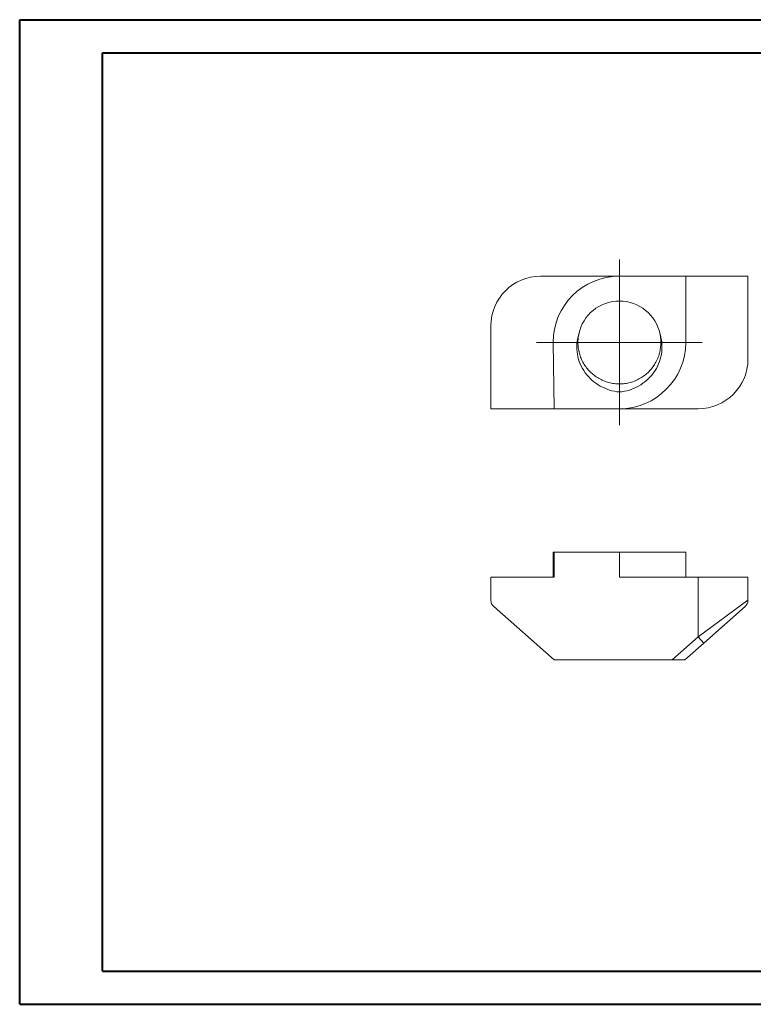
# Model space of a CAD drawing. Header units: millimetres. Extents: x 0 to 420, y 0 to 297.
# Tile 1 of 2: x 0 to 221, y 0 to 297. Entities that reach past the tile are written whole.
import ezdxf

# ---------------------------------------------------------------- set-up
doc = ezdxf.new("R2010")
doc.units = ezdxf.units.MM

# ---------------------------------------------------------------- blocks, each defined once
blk = doc.blocks.new('SW_CENTERMARKSYMBOL_0')
at = {"color": 0, "linetype": 'Continuous', "lineweight": 0}
for p, q in [((0, 12.5), (0, 25)), ((0, 0), (0, 12.5)), ((-12.5, 0), (-25, 0)), ((0, 0), (-12.5, 0)), ((0, 0), (0, -12.5)), ((0, 0), (12.5, 0)), ((12.5, 0), (25, 0)), ((0, -12.5), (0, -25))]:
    blk.add_line(p, q, dxfattribs=at)

msp = doc.modelspace()

# ---------------------------------------------------------------- linework, layer by layer
at = {"color": 7, "linetype": 'Continuous', "lineweight": 40}
for p, q in [((0.08, 0.21), (0.08, 297.21)), ((0.08, 297.21), (420.08, 297.21)), ((25.08, 10.21), (25.08, 287.21)), ((25.08, 287.21), (410.08, 287.21)), ((25.08, 10.21), (410.08, 10.21)), ((0.08, 0.21), (420.08, 0.21))]:
    msp.add_line(p, q, dxfattribs=at)
at = {"color": 7, "linetype": 'Continuous', "lineweight": 15}
for p, q in [((157.14, 219.86), (180.89, 219.86)), ((200.89, 219.86), (180.89, 219.86)), ((200.89, 199.86), (200.89, 219.86)), ((200.89, 219.86), (219.64, 219.86)), ((219.64, 194.86), (219.64, 219.86)), ((142.14, 179.86), (142.14, 204.86)), ((160.89, 199.86), (161.18, 179.86)), ((168.74, 196.97), (168.64, 197.37)), ((142.14, 179.86), (161.18, 179.86)), ((161.18, 179.86), (180.89, 179.86)), ((180.89, 179.86), (204.64, 179.86)), ((160.89, 136.58), (160.89, 129.08)), ((160.89, 136.58), (161.18, 136.58)), ((161.18, 136.58), (161.18, 129.08)), ((161.18, 136.58), (180.89, 136.58)), ((180.89, 136.58), (180.89, 129.08)), ((180.89, 136.58), (200.89, 136.58)), ((200.89, 136.58), (200.89, 129.08)), ((142.14, 129.08), (142.14, 122.09)), ((142.14, 129.08), (161.18, 129.08)), ((180.89, 129.08), (204.64, 129.08)), ((204.64, 111.01), (204.64, 129.08)), ((204.64, 129.08), (219.64, 129.08)), ((219.64, 129.08), (219.64, 122.09)), ((204.64, 111.01), (219.64, 122.09)), ((161.18, 104.08), (142.98, 120.22)), ((218.8, 120.22), (206.3, 109.14)), ((196.82, 104.08), (204.64, 111.01)), ((206.3, 109.14), (204.64, 111.01)), ((206.3, 109.14), (200.59, 104.08)), ((161.18, 104.08), (196.82, 104.08)), ((200.59, 104.08), (196.82, 104.08))]:
    msp.add_line(p, q, dxfattribs=at)
for centre, radius, start, end in [((157.14, 204.86), 15, 90, 180), ((180.89, 199.86), 20, 90, 180), ((180.89, 199.86), 12.5, 11.5094, 168.4906), ((180.89, 199.86), 20, 270, 0), ((204.64, 194.86), 15, 270, 0), ((144.64, 122.09), 2.5, 180, 228.4422), ((217.14, 122.09), 2.5, 311.5578, 0)]:
    msp.add_arc(centre, radius, start, end, dxfattribs=at)
for points, knots in [([(180.89, 184.92), (179.86, 185.01), (178.87, 185.21), (176.93, 185.81), (175.98, 186.22), (174.21, 187.21), (173.39, 187.8), (171.86, 189.16), (171.17, 189.91), (169.98, 191.55), (169.47, 192.45), (168.68, 194.33), (168.4, 195.3), (168.06, 197.31), (168.01, 198.34), (168.14, 200.37), (168.33, 201.38), (168.64, 202.35)], [0, 0, 0, 0, 0.125, 0.125, 0.25, 0.25, 0.375, 0.375, 0.5, 0.5, 0.625, 0.625, 0.75, 0.75, 0.875, 0.875, 1, 1, 1, 1]), ([(193.14, 202.35), (193.21, 201.94), (193.35, 201.11), (193.41, 199.74), (193.32, 198.24), (193, 196.63), (192.47, 195.06), (191.74, 193.58), (190.82, 192.22), (189.75, 191), (188.53, 189.92), (187.17, 189.01), (185.69, 188.28), (184.12, 187.75), (182.51, 187.43), (180.89, 187.33), (179.27, 187.43), (177.66, 187.75), (176.09, 188.28), (174.61, 189.01), (173.25, 189.92), (172.02, 191), (170.95, 192.22), (170.04, 193.58), (169.31, 195.06), (168.78, 196.63), (168.46, 198.24), (168.36, 199.86), (168.44, 201.38), (168.65, 202.34), (168.75, 202.78)], [0, 0, 0, 0, 0.028285, 0.056152, 0.092207, 0.128892, 0.165902, 0.202911, 0.239597, 0.275652, 0.311706, 0.348392, 0.385401, 0.422411, 0.459096, 0.495151, 0.531206, 0.567891, 0.604901, 0.64191, 0.678596, 0.71465, 0.750705, 0.787391, 0.8244, 0.86141, 0.898095, 0.93415, 0.970204, 1, 1, 1, 1]), ([(193.14, 202.35), (193.45, 201.39), (193.64, 200.37), (193.77, 198.35), (193.71, 197.31), (193.37, 195.31), (193.09, 194.33), (192.3, 192.45), (191.8, 191.56), (190.61, 189.92), (189.91, 189.16), (188.4, 187.81), (187.57, 187.22), (185.79, 186.21), (184.85, 185.81), (182.92, 185.21), (181.91, 185.01), (180.89, 184.92)], [0, 0, 0, 0, 0.125, 0.125, 0.25, 0.25, 0.375, 0.375, 0.5, 0.5, 0.625, 0.625, 0.75, 0.75, 0.875, 0.875, 1, 1, 1, 1])]:
    msp.add_open_spline(points, degree=3, knots=knots, dxfattribs=at)

# ---------------------------------------------------------------- block references
at = {"color": 7, "linetype": 'Continuous', "lineweight": 0}
msp.add_blockref('SW_CENTERMARKSYMBOL_0', (180.89, 199.86), dxfattribs=at)

doc.saveas('drawing.dxf')
